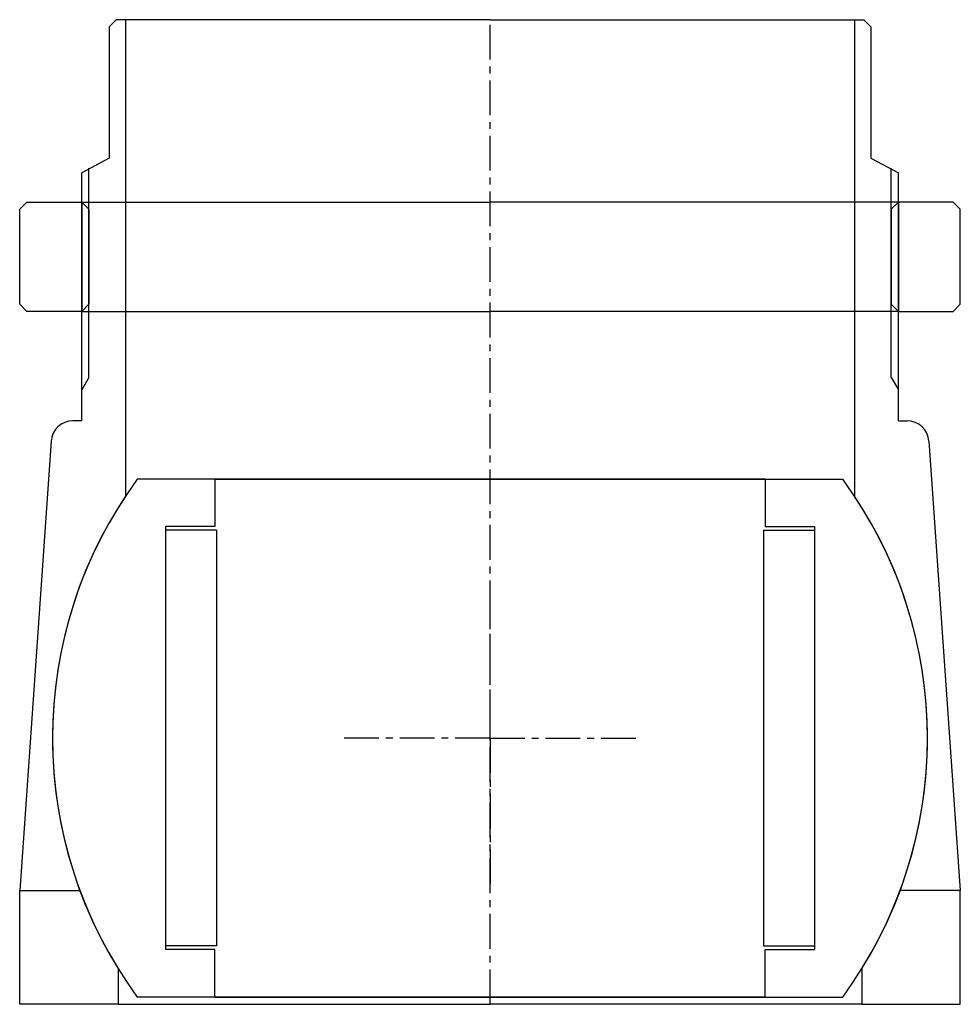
# Model space of a CAD drawing. Header units: millimetres. Extents: x -64 to 64, y 0 to 135.
import ezdxf

# ---------------------------------------------------------------- set-up
doc = ezdxf.new("R2010")
doc.units = ezdxf.units.MM
doc.header["$LTSCALE"] = 0.15
doc.header["$MEASUREMENT"] = 0
doc.linetypes.add('CENTER', pattern=[50.8, 31.75, -6.35, 6.35, -6.35])
doc.layers.get('0').update_dxf_attribs({"linetype": 'CONTINUOUS'})
doc.layers.add('CENTER', color=1, linetype='CENTER')

# ---------------------------------------------------------------- blocks, each defined once
blk = doc.blocks.new('5BT-128-120-nut')
for p, q in [((-63.5, 15), (-64.5, 14)), ((-63.5, 15), (-56, 15)), ((-56, 15), (0, 15)), ((-56, 15), (-56, 0)), ((-56, 15), (-55, 14)), ((56, 15), (0, 15)), ((56, 15), (55, 14)), ((63.5, 15), (56, 15)), ((56, 15), (56, 0)), ((63.5, 15), (64.5, 14)), ((-64.5, 1), (-64.5, 14)), ((-55, 14), (-55, 1)), ((55, 14), (55, 1)), ((64.5, 1), (64.5, 14)), ((-63.5, 0), (-64.5, 1)), ((-56, 0), (-63.5, 0)), ((-55, 1), (-56, 0)), ((-56, 0), (0, 0)), ((56, 0), (0, 0)), ((55, 1), (56, 0)), ((56, 0), (63.5, 0)), ((63.5, 0), (64.5, 1))]:
    blk.add_line(p, q)
blk = doc.blocks.new('5BT-128-120-house')
for p, q in [((-51.25, 98.5), (-52.25, 97.5)), ((-52.25, 97.5), (-52.25, 79.5)), ((-50, 98.5), (-51.25, 98.5)), ((-50, 98.5), (-50, 33.17)), ((0, 98.5), (-50, 98.5)), ((0, 98.5), (50, 98.5)), ((50, 98.5), (50, 33.17)), ((50, 98.5), (51.25, 98.5)), ((51.25, 98.5), (52.25, 97.5)), ((52.25, 97.5), (52.25, 79.5)), ((-52.25, 79.5), (-56, 77.5)), ((52.25, 79.5), (56, 77.5)), ((-56, 43.5), (-56, 77.5)), ((-55, 49.43), (-55, 78.12)), ((55, 49.43), (55, 78.12)), ((56, 43.5), (56, 77.5)), ((-55, 49.43), (-56, 47.74)), ((55, 49.43), (56, 47.74)), ((-56, 43.5), (-57.2, 43.5)), ((56, 43.5), (57.2, 43.5)), ((-60.19, 40.69), (-64.5, -20.9)), ((60.19, 40.69), (64.5, -20.9)), ((-64.5, -36.5), (-64.5, -20.9)), ((-64.5, -20.9), (-56.28, -20.9)), ((64.5, -20.9), (56.28, -20.9)), ((64.5, -36.5), (64.5, -20.9)), ((-51, -31.61), (-51, -36.5)), ((51, -31.61), (51, -36.5)), ((-51, -36.5), (-64.5, -36.5)), ((-51, -36.5), (0, -36.5)), ((51, -36.5), (0, -36.5)), ((51, -36.5), (64.5, -36.5))]:
    blk.add_line(p, q)
for centre, radius, start, end in [((-57.2, 40.5), 3, 89.9974, 176.3089), ((57.2, 40.5), 3, 3.6915, 90), ((0, 0), 60, 146.4427, 211.7883), ((0, 0), 60, 328.2117, 33.5573)]:
    blk.add_arc(centre, radius, start, end)
at = {"layer": 'CENTER'}
blk.add_line((0, -36.5), (0, 98.5), dxfattribs=at)
blk = doc.blocks.new('Ball-120-75')
for p, q in [((0, 35.5), (-48.37, 35.5)), ((-37.75, 35.5), (0, 35.5)), ((-37.75, 35.5), (-37.75, 29)), ((37.75, 35.5), (0, 35.5)), ((0, 35.5), (48.37, 35.5)), ((37.75, 35.5), (37.75, 29)), ((-44.5, 29), (-44.5, -29)), ((-37.75, 29), (-44.5, 29)), ((-37.5, 28.5), (-44.5, 28.5)), ((-37.5, 28.5), (-37.5, -28.5)), ((37.5, 28.5), (37.5, -28.5)), ((37.5, 28.5), (44.5, 28.5)), ((37.75, 29), (44.5, 29)), ((44.5, 29), (44.5, -29)), ((-37.5, -28.5), (-44.5, -28.5)), ((-37.75, -29), (-44.5, -29)), ((-37.75, -35.5), (-37.75, -29)), ((37.5, -28.5), (44.5, -28.5)), ((37.75, -35.5), (37.75, -29)), ((37.75, -29), (44.5, -29)), ((0, -35.5), (-48.37, -35.5)), ((-37.75, -35.5), (0, -35.5)), ((0, -35.5), (-37.75, -35.5)), ((0, -35.5), (37.75, -35.5)), ((37.75, -35.5), (0, -35.5)), ((0, -35.5), (48.37, -35.5))]:
    blk.add_line(p, q)
for start, end in [(143.7246, 216.2754), (323.7246, 36.2754)]:
    blk.add_arc((0, 0), 60, start, end)
at = {"layer": 'CENTER'}
for q in [(0, 20), (-20, 0), (20, 0), (0, -20)]:
    blk.add_line((0, 0), q, dxfattribs=at)

msp = doc.modelspace()

# ---------------------------------------------------------------- block references
for name, p in [('5BT-128-120-house', (0, 36.5)), ('5BT-128-120-nut', (0, 95)), ('Ball-120-75', (0, 36.5))]:
    msp.add_blockref(name, p)

doc.saveas('drawing.dxf')
